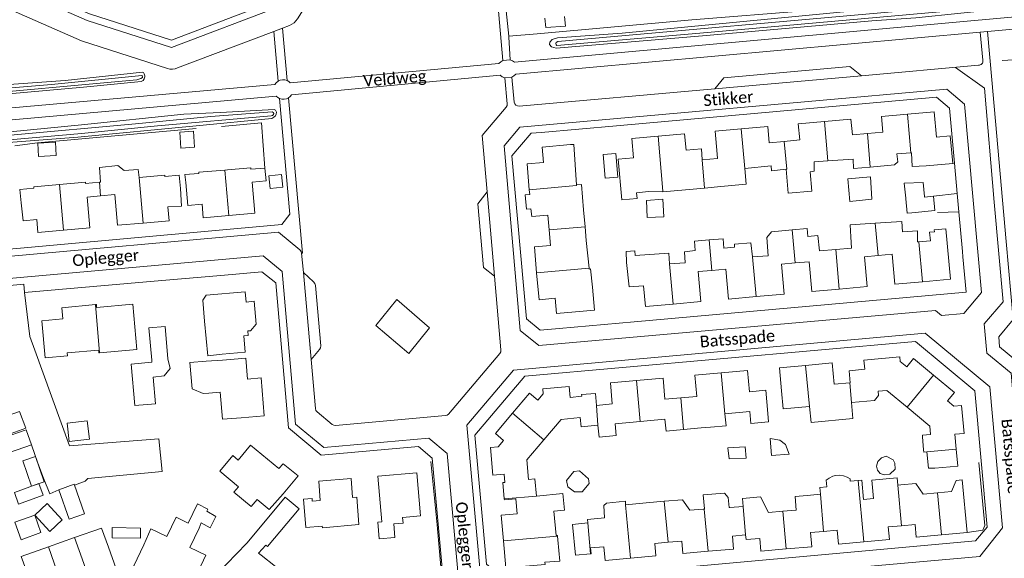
# Model space of a CAD drawing. Extents: x 177628 to 188968, y 384226 to 390673.
# Tile 241 of 256: x 184564 to 184777, y 386269 to 386385. Entities that reach past the tile are written whole.
import ezdxf

# ---------------------------------------------------------------- set-up
doc = ezdxf.new("R2010")
doc.units = 0
for name, color, linetype, lineweight in [('B01_D', 14, 'Continuous', 9), ('B01_F', 14, 'Continuous', 9), ('B01_T', 14, 'Continuous', 9), ('B02_D', 14, 'Continuous', 9), ('B02_F', 14, 'Continuous', 9), ('B02_T', 14, 'Continuous', 9), ('B07_D', 14, 'Continuous', 9), ('B11_D', 14, 'Continuous', 9), ('B11_F', 14, 'Continuous', 9), ('B11_S', 14, 'Continuous', 9), ('B14_F', 14, 'Continuous', 9), ('T01_F', 253, 'Continuous', 9), ('T01_T', 253, 'Continuous', 9), ('T03_F', 253, 'Continuous', 9), ('T04_F', 253, 'HAAG', 9), ('T04_T', 253, 'HAAG', 9), ('T05_F', 253, 'Continuous', 9), ('T05_T', 253, 'Continuous', 9), ('T09_F', 253, 'Continuous', 9), ('V00_D', 253, 'Continuous', 9), ('V00_F', 8, 'Continuous', 9), ('V00_T', 8, 'Continuous', 9), ('V06_F', 8, 'Continuous', 9), ('W01_F', 253, 'Continuous', 9), ('Z06', 7, 'Continuous', 9)]:
    doc.layers.add(name, color=color, linetype=linetype, lineweight=lineweight)
doc.styles.add('Legend', font='calibri.ttf')
doc.linetypes.add('HAAG', pattern='A,4,-1,[5,TOPOCAD.SHX,S=0.35,R=0,X=-0.35,Y=-0.35],-1', length=6)

msp = doc.modelspace()

# ---------------------------------------------------------------- linework, layer by layer
at = {"layer": 'B01_D', "linetype": 'Continuous'}
for points in [[(184701.906, 386359.759), (184696.272, 386359.262), (184696.636, 386355.128)], [(184711.444, 386354.702), (184711.235, 386357.075), (184707.937, 386356.784), (184707.63, 386360.263), (184701.906, 386359.759)], [(184609.117, 386352.496), (184614.098, 386352.943), (184614.133, 386352.637), (184617.163, 386352.915)], [(184617.163, 386352.915), (184617.439, 386350.151), (184614.401, 386349.878), (184615.001, 386343.195), (184609.351, 386342.689)], [(184598.662, 386351.357), (184598.964, 386348.501)], [(184609.351, 386342.689), (184603.845, 386342.195), (184603.6, 386345.092), (184600.553, 386344.809), (184600.09, 386349.788)], [(184564.599, 386345.443), (184564.343, 386348.309)], [(184581.732, 386346.921), (184578.834, 386346.641), (184579.397, 386340.031), (184573.758, 386339.531)], [(184590.884, 386341.059), (184585.366, 386340.568), (184584.779, 386347.216), (184581.732, 386346.921)], [(184596.27, 386344.529), (184596.53, 386341.562), (184590.884, 386341.059)], [(184573.758, 386339.531), (184568.232, 386339.041), (184567.987, 386341.789)], [(184743.251, 386306.643), (184739.844, 386306.318), (184739.434, 386310.89), (184733.719, 386310.376)], [(184761.301, 386308.264), (184756.998, 386311.828), (184755.503, 386310.034), (184754.121, 386311.192), (184754.039, 386312.195), (184746.271, 386311.523), (184746.451, 386309.536), (184743.078, 386309.228), (184743.308, 386306.648), (184743.251, 386306.643)], [(184733.719, 386310.376), (184728.074, 386309.869), (184728.521, 386304.889)], [(184766.199, 386292.285), (184765.898, 386295.541), (184767.899, 386295.726), (184767.344, 386301.73), (184765.66, 386301.599), (184764.284, 386302.764), (184765.774, 386304.56), (184761.301, 386308.264)], [(184621.127, 386282.673), (184624.294, 386286.543), (184621.077, 386289.175), (184620.166, 386288.13), (184614.087, 386293.199), (184611.397, 386289.973), (184610.245, 386290.934), (184607.418, 386287.543)], [(184641.501, 386286.464), (184649.874, 386287.215), (184650.696, 386277.942), (184646.851, 386277.601), (184646.96, 386276.376), (184644.937, 386276.197), (184645.195, 386273.288), (184641.818, 386272.989), (184641.483, 386276.583), (184642.379, 386276.663), (184641.501, 386286.464)], [(184729.522, 386270.814), (184724.07, 386270.333), (184723.828, 386273.072), (184720.87, 386272.811), (184720.781, 386273.822)], [(184734.757, 386274.328), (184735.025, 386271.3), (184729.522, 386270.814)], [(184579.481, 386263.843), (184583.324, 386265.21), (184583.133, 386265.785), (184585.118, 386266.489), (184583.443, 386271.2)]]:
    msp.add_lwpolyline(points, dxfattribs=at)
at = {"layer": 'B01_F', "linetype": 'Continuous'}
for points in [[(184684.313, 386349.264), (184683.722, 386357.971), (184683.063, 386357.949)], [(184759.705, 386353.349), (184756.669, 386353.244)], [(184598.964, 386348.501), (184599.172, 386344.713), (184596.27, 386344.529)], [(184698.785, 386327.544), (184695.688, 386327.274), (184695.139, 386332.514), (184695.06, 386334.914)], [(184687.767, 386327.248), (184687.355, 386331.163)], [(184604.16, 386319.921), (184604.865, 386312.43), (184607.943, 386312.758)]]:
    msp.add_lwpolyline(points, dxfattribs=at)
at = {"layer": 'B01_T', "linetype": 'Continuous'}
for points in [[(184755.684, 386364.545), (184750.056, 386364.041), (184750.358, 386360.645), (184747.018, 386360.347)], [(184755.684, 386364.545), (184761.409, 386365.057), (184761.9, 386359.569), (184764.898, 386359.837), (184765.432, 386353.861)], [(184729.103, 386358.657), (184725.868, 386358.369), (184725.559, 386361.857), (184719.829, 386361.348)], [(184737.756, 386362.946), (184732.134, 386362.447), (184732.445, 386358.954), (184729.103, 386358.657)], [(184747.018, 386360.347), (184743.791, 386360.059), (184743.491, 386363.456), (184737.756, 386362.946)], [(184719.829, 386361.348), (184714.194, 386360.847), (184714.636, 386355.867)], [(184674.155, 386348.239), (184673.661, 386353.819), (184677.177, 386354.134), (184676.891, 386357.401), (184683.063, 386357.949)], [(184694.098, 386346.049), (184693.312, 386354.83), (184696.636, 386355.128)], [(184714.636, 386355.867), (184714.713, 386354.99), (184711.444, 386354.702)], [(184765.432, 386353.861), (184759.705, 386353.349)], [(184595.597, 386351.387), (184590.024, 386350.89)], [(184595.597, 386351.387), (184595.623, 386351.088), (184598.662, 386351.357)], [(184602.916, 386352.049), (184602.942, 386351.75), (184599.896, 386351.483), (184600.09, 386349.788)], [(184602.916, 386352.049), (184608.502, 386352.452)], [(184608.502, 386352.452), (184609.117, 386352.496)], [(184621.026, 386348.76), (184618.272, 386348.49), (184618.002, 386351.242), (184620.756, 386351.511), (184621.026, 386348.76)], [(184567.323, 386348.866), (184567.349, 386348.567), (184564.343, 386348.309)], [(184567.323, 386348.866), (184572.901, 386349.362)], [(184572.901, 386349.362), (184578.462, 386349.856)], [(184578.462, 386349.856), (184578.489, 386349.558), (184581.479, 386349.827)], [(184581.479, 386349.827), (184581.716, 386349.848)], [(184674.244, 386347.239), (184673.247, 386347.151), (184673.521, 386344.063), (184674.517, 386344.151)], [(184674.244, 386347.239), (184674.155, 386348.239)], [(184697.257, 386347.594), (184699.858, 386347.822)], [(184567.987, 386341.789), (184565.027, 386341.563), (184564.599, 386345.443)], [(184678.42, 386339.588), (184678.141, 386342.756), (184674.667, 386342.458), (184674.517, 386344.151)], [(184675.735, 386330.295), (184675.24, 386335.896), (184678.719, 386336.2), (184678.42, 386339.588)], [(184761.442, 386339.582), (184763.932, 386339.807), (184764.916, 386328.939), (184758.895, 386328.408)], [(184749.359, 386334.06), (184746.411, 386333.798), (184746.985, 386327.344), (184740.974, 386326.809)], [(184758.895, 386328.408), (184752.94, 386327.882), (184752.371, 386334.327), (184749.359, 386334.06)], [(184731.449, 386332.454), (184728.491, 386332.189), (184729.071, 386325.745), (184723.049, 386325.203)], [(184740.974, 386326.809), (184735.028, 386326.279), (184734.454, 386332.724), (184731.449, 386332.454)], [(184687.767, 386327.248), (184688.202, 386322.267), (184680.039, 386321.554), (184679.758, 386324.829), (184676.244, 386324.525), (184675.735, 386330.295)], [(184713.521, 386330.852), (184710.562, 386330.587), (184711.141, 386324.133), (184705.134, 386323.595)], [(184723.049, 386325.203), (184717.11, 386324.669), (184716.528, 386331.122), (184713.521, 386330.852)], [(184705.134, 386323.595), (184699.187, 386323.062), (184698.785, 386327.544)], [(184604.16, 386319.921), (184603.749, 386324.458), (184604.518, 386325.479), (184612.927, 386326.213), (184613.137, 386324.023), (184614.83, 386324.181), (184615.261, 386319.263), (184614.071, 386317.834), (184613.492, 386317.785), (184613.581, 386316.834), (184612.612, 386316.759), (184612.924, 386313.193), (184607.943, 386312.758)], [(184569.109, 386320.003), (184573.57, 386320.399), (184573.35, 386322.8), (184580.647, 386323.461)], [(184580.647, 386323.461), (184580.836, 386323.478), (184580.885, 386322.875), (184588.678, 386323.553), (184589.541, 386313.791), (184581.536, 386313.081)], [(184569.109, 386320.003), (184569.82, 386312.036), (184574.574, 386312.46), (184574.521, 386313.057), (184581.334, 386313.665), (184581.387, 386313.068)], [(184581.536, 386313.081), (184581.387, 386313.068)], [(184608.053, 386311.491), (184604.501, 386311.267)], [(184608.053, 386311.491), (184613.034, 386311.927), (184613.427, 386307.435), (184616.321, 386307.688), (184617.035, 386299.511), (184612.054, 386299.076)], [(184715.498, 386308.757), (184709.847, 386308.256), (184710.264, 386303.682), (184706.802, 386303.373)], [(184725.552, 386300.02), (184725.112, 386305.001), (184721.615, 386304.691), (184721.21, 386309.263), (184715.498, 386308.757)], [(184697.28, 386307.135), (184691.634, 386306.634), (184692.036, 386302.064), (184688.607, 386301.757)], [(184706.802, 386303.373), (184703.386, 386303.069), (184702.98, 386307.641), (184697.28, 386307.135)], [(184605.105, 386304.392), (184607.496, 386304.602), (184608.004, 386298.813)], [(184670.546, 386300.11), (184674.194, 386304.419), (184675.966, 386302.91), (184677.157, 386304.256), (184677.057, 386305.354), (184682.716, 386305.856)], [(184688.607, 386301.757), (184688.391, 386304.332), (184685.438, 386304.132), (184685.466, 386303.723), (184682.927, 386303.465), (184682.716, 386305.856)], [(184728.521, 386304.889), (184728.84, 386301.013), (184734.553, 386301.533)], [(184743.631, 386302.362), (184748.533, 386302.778), (184749.435, 386303.859), (184749.352, 386304.825)], [(184749.352, 386304.825), (184751.225, 386304.986)], [(184755.592, 386301.37), (184751.225, 386304.986)], [(184743.842, 386299.771), (184743.631, 386302.362)], [(184668.763, 386281.583), (184668.456, 386285.116), (184668.871, 386285.156), (184668.721, 386286.953), (184666.318, 386286.733), (184665.791, 386292.669), (184667.46, 386292.788), (184668.587, 386294.204), (184666.833, 386295.724), (184670.546, 386300.11)], [(184725.552, 386300.02), (184725.69, 386298.202), (184721.915, 386297.859), (184721.679, 386300.442), (184716.327, 386299.955)], [(184758.918, 386294.975), (184758.887, 386295.36), (184760.659, 386295.503), (184760.514, 386297.295), (184755.592, 386301.37)], [(184608.004, 386298.813), (184612.054, 386299.076)], [(184688.954, 386297.469), (184685.299, 386297.144), (184685.125, 386299.107), (184681.031, 386298.744), (184677.312, 386294.355)], [(184698.056, 386298.292), (184692.678, 386297.802), (184692.911, 386295.248), (184689.185, 386294.909), (184688.954, 386297.469)], [(184707.418, 386296.539), (184703.634, 386296.194), (184703.398, 386298.778), (184698.056, 386298.292)], [(184711.184, 386296.882), (184707.418, 386296.539)], [(184677.312, 386294.355), (184673.653, 386290.037)], [(184759.873, 386291.728), (184759.185, 386291.667), (184759.142, 386292.197)], [(184673.653, 386290.037), (184673.991, 386285.783), (184675.378, 386285.898)], [(184607.418, 386287.543), (184611.442, 386284.191), (184610.483, 386283.04), (184614.203, 386279.94), (184615.481, 386281.474), (184618.089, 386279.301)], [(184625.947, 386275.406), (184625.448, 386281.558), (184627.312, 386281.71), (184627.36, 386281.122), (184629.094, 386281.262), (184628.756, 386285.429), (184635.723, 386285.995), (184636.055, 386281.908), (184636.952, 386281.981), (184637.43, 386276.095)], [(184675.711, 386282.213), (184675.378, 386285.898)], [(184743.32, 386285.443), (184745.069, 386285.595)], [(184745.069, 386285.595), (184745.803, 386285.659), (184746.166, 386281.485)], [(184746.166, 386281.485), (184748.37, 386281.683), (184748.014, 386285.665), (184753.47, 386286.153)], [(184762.177, 386282.906), (184765.125, 386283.169), (184766.139, 386285.572)], [(184766.139, 386285.572), (184767.494, 386285.694), (184768.516, 386274.331)], [(184736.891, 386282.592), (184736.762, 386284.056), (184738.298, 386284.191)], [(184757.491, 386284.906), (184754.228, 386284.615)], [(184757.491, 386284.906), (184759.08, 386282.629), (184762.177, 386282.906)], [(184621.127, 386282.673), (184618.089, 386279.301)], [(184668.584, 386272.528), (184668.091, 386278.072), (184671.567, 386278.381), (184671.276, 386281.646), (184668.776, 386281.429), (184668.763, 386281.583)], [(184679.464, 386278.955), (184681.721, 386279.159), (184681.398, 386282.728), (184675.711, 386282.213)], [(184703.233, 386281.081), (184699.349, 386280.733)], [(184711.663, 386279.396), (184708.781, 386279.138), (184707.141, 386281.431), (184703.233, 386281.081)], [(184717.365, 386279.74), (184717.225, 386279.727), (184717.022, 386281.928), (184716.253, 386282.861), (184711.662, 386282.438), (184711.941, 386279.42), (184711.869, 386279.414)], [(184720.241, 386279.981), (184720.093, 386281.686), (184723.968, 386282.031), (184725.748, 386278.664), (184728.806, 386278.938)], [(184728.806, 386278.938), (184731.704, 386279.197), (184731.444, 386282.105), (184734.014, 386282.335)], [(184734.014, 386282.335), (184736.891, 386282.592)], [(184711.869, 386279.414), (184711.663, 386279.396)], [(184591.077, 386271.711), (184592.594, 386275.132), (184596.017, 386273.493), (184598.001, 386277.636)], [(184686.729, 386277.162), (184690.342, 386277.486)], [(184576.132, 386273.259), (184581.924, 386275.315), (184583.443, 386271.2)], [(184600.978, 386271.131), (184602.954, 386275.282)], [(184637.43, 386276.095), (184629.541, 386275.382), (184629.515, 386275.701), (184625.947, 386275.406)], [(184737.599, 386274.597), (184734.757, 386274.328)], [(184740.541, 386274.876), (184737.599, 386274.597)], [(184746.257, 386272.336), (184740.806, 386271.858), (184740.541, 386274.876)], [(184754.352, 386275.813), (184751.537, 386275.55), (184751.776, 386272.82), (184746.257, 386272.336)], [(184762.993, 386273.842), (184757.56, 386273.361), (184757.318, 386276.09), (184754.352, 386275.813)], [(184570.48, 386271.252), (184576.132, 386273.259)], [(184680.318, 386272.759), (184680.722, 386268.209), (184677.535, 386267.926), (184677.575, 386267.468), (184669.101, 386266.718), (184668.584, 386272.528)], [(184695.944, 386268.805), (184701.452, 386269.299), (184701.21, 386271.998), (184704.06, 386272.254)], [(184704.06, 386272.254), (184706.995, 386272.518), (184707.234, 386269.822), (184712.693, 386270.298)], [(184712.693, 386270.298), (184718.191, 386270.778), (184717.947, 386273.575)], [(184717.947, 386273.575), (184720.781, 386273.822)], [(184768.516, 386274.331), (184762.993, 386273.842)], [(184564.609, 386269.168), (184570.48, 386271.252)], [(184591.077, 386271.711), (184588.921, 386267.2), (184590.561, 386266.428), (184590.332, 386265.863), (184598.79, 386261.818), (184599.065, 386262.335), (184600.719, 386261.564), (184602.877, 386266.074)], [(184600.978, 386271.131), (184604.397, 386269.503)], [(184687.35, 386269.779), (184687.49, 386269.792), (184687.377, 386271.057), (184690.221, 386271.289), (184690.491, 386268.316), (184695.944, 386268.805)], [(184564.609, 386269.168), (184566.321, 386264.484)], [(184604.397, 386269.503), (184602.877, 386266.074)]]:
    msp.add_lwpolyline(points, dxfattribs=at)
at = {"layer": 'B02_D', "linetype": 'Continuous'}
for points in [[(184756.621, 386343.256), (184761.598, 386343.742), (184761.295, 386346.847)], [(184761.295, 386346.847), (184759.328, 386346.655)], [(184761.554, 386288.21), (184766.533, 386288.67), (184766.199, 386292.285)]]:
    msp.add_lwpolyline(points, dxfattribs=at)
at = {"layer": 'B02_F', "linetype": 'Continuous'}
for points in [[(184754.99, 386349.667), (184759.074, 386349.784), (184759.318, 386346.773)], [(184759.318, 386346.773), (184759.328, 386346.655)], [(184592.787, 386311.48), (184592.781, 386311.064)], [(184584.253, 386275.442), (184584.204, 386273.236), (184590.311, 386273.101), (184590.36, 386275.307)], [(184614.738, 386273.818), (184613.272, 386272.072)]]:
    msp.add_lwpolyline(points, dxfattribs=at)
at = {"layer": 'B02_T', "linetype": 'Continuous'}
for points in [[(184755.285, 386346.261), (184755.588, 386343.156), (184756.621, 386343.256)], [(184592.159, 386318.445), (184595.627, 386318.76), (184596.26, 386311.793)], [(184592.159, 386318.445), (184592.787, 386311.48)], [(184592.781, 386311.064), (184588.302, 386310.66), (184589.11, 386301.702)], [(184589.11, 386301.702), (184593.582, 386302.101), (184593.071, 386307.813)], [(184761.554, 386288.21), (184760.18, 386288.241), (184759.873, 386291.728)], [(184614.738, 386273.818), (184621.559, 386281.945), (184624.51, 386279.473), (184617.697, 386271.339), (184617.353, 386271.628)], [(184683.498, 386276.112), (184684.093, 386269.487), (184687.35, 386269.779)], [(184611.029, 386269.765), (184613.272, 386272.072)], [(184611.029, 386269.765), (184604.768, 386263.314), (184607.635, 386260.531)], [(184615.807, 386269.931), (184616.326, 386269.492)]]:
    msp.add_lwpolyline(points, dxfattribs=at)
at = {"layer": 'B07_D', "linetype": 'Continuous'}
for points in [[(184755.684, 386364.545), (184756.428, 386356.178)], [(184738.515, 386354.437), (184737.756, 386362.946)], [(184701.906, 386359.759), (184702.922, 386347.933)], [(184720.59, 386352.803), (184719.829, 386361.348)], [(184747.018, 386360.347), (184747.637, 386353.122)], [(184729.525, 386352.64), (184729.638, 386352.652), (184729.103, 386358.657)], [(184711.931, 386348.596), (184711.444, 386354.702)], [(184590.024, 386350.89), (184590.884, 386341.059)], [(184608.502, 386352.452), (184609.351, 386342.689)], [(184573.758, 386339.531), (184572.901, 386349.362)], [(184581.479, 386349.827), (184581.732, 386346.921)], [(184674.155, 386348.239), (184684.322, 386349.126), (184684.313, 386349.264)], [(184678.42, 386339.588), (184686.168, 386340.264)], [(184748.739, 386341.034), (184749.359, 386334.06)], [(184730.808, 386339.554), (184731.449, 386332.454)], [(184712.926, 386337.426), (184713.521, 386330.852)], [(184758.895, 386328.408), (184758.131, 386337.017)], [(184740.219, 386335.367), (184740.974, 386326.809)], [(184704.403, 386332.234), (184705.134, 386323.595)], [(184723.049, 386325.203), (184722.281, 386333.753)], [(184675.735, 386330.295), (184687.035, 386331.298)], [(184581.536, 386313.081), (184580.647, 386323.461)], [(184716.327, 386299.955), (184715.498, 386308.757)], [(184734.553, 386301.533), (184733.719, 386310.376)], [(184698.056, 386298.292), (184697.28, 386307.135)], [(184743.631, 386302.362), (184743.251, 386306.643)], [(184755.592, 386301.37), (184761.301, 386308.264)], [(184707.418, 386296.539), (184706.802, 386303.373)], [(184670.546, 386300.11), (184677.312, 386294.355)], [(184688.607, 386301.757), (184688.954, 386297.469)], [(184759.873, 386291.728), (184766.199, 386292.285)], [(184746.257, 386272.336), (184745.069, 386285.595)], [(184754.352, 386275.813), (184753.606, 386284.56)], [(184762.993, 386273.842), (184762.177, 386282.906)], [(184668.763, 386281.583), (184675.711, 386282.213)], [(184703.233, 386281.081), (184704.06, 386272.254)], [(184737.599, 386274.597), (184736.891, 386282.592)], [(184694.919, 386280.309), (184695.944, 386268.805)], [(184711.869, 386279.414), (184712.693, 386270.298)], [(184720.241, 386279.981), (184720.781, 386273.822)], [(184729.522, 386270.814), (184728.806, 386278.938)], [(184686.76, 386276.431), (184687.35, 386269.779)], [(184579.481, 386263.843), (184576.132, 386273.259)], [(184668.584, 386272.528), (184680.246, 386273.584)], [(184573.632, 386262.392), (184570.48, 386271.252)]]:
    msp.add_lwpolyline(points, dxfattribs=at)
at = {"layer": 'B11_D', "linetype": 'Continuous'}
msp.add_lwpolyline([(184753.606, 386284.56), (184753.47, 386286.153)], dxfattribs=at)
at = {"layer": 'B11_F', "linetype": 'Continuous'}
for points in [[(184720.59, 386352.803), (184720.91, 386349.46), (184715.467, 386348.93)], [(184684.313, 386349.264), (184685.394, 386349.35), (184685.862, 386343.891)], [(184711.931, 386348.596), (184715.467, 386348.93)], [(184685.862, 386343.891), (184686.168, 386340.264)], [(184686.168, 386340.264), (184686.42, 386337.267)], [(184686.42, 386337.267), (184687.035, 386331.298)], [(184605.105, 386304.392), (184603.823, 386304.324), (184601.503, 386305.353), (184601.008, 386311.012), (184604.501, 386311.267)], [(184758.918, 386294.975), (184759.142, 386292.197)], [(184717.365, 386279.74), (184720.241, 386279.981)]]:
    msp.add_lwpolyline(points, dxfattribs=at)
at = {"layer": 'B11_S', "linetype": 'Continuous'}
for points in [[(184681.719, 386385.575), (184681.957, 386383.505), (184677.728, 386383.186), (184677.485, 386385.195)], [(184747.637, 386353.122), (184752.871, 386353.616), (184753.582, 386354.272), (184753.379, 386355.938), (184756.428, 386356.178)], [(184756.428, 386356.178), (184756.509, 386356.184), (184756.669, 386353.244)], [(184586.843, 386352.348), (184585.471, 386353.438), (184581.475, 386353.017), (184581.716, 386349.848)], [(184720.59, 386352.803), (184726.258, 386353.413), (184726.366, 386352.312), (184729.525, 386352.64)], [(184729.525, 386352.64), (184729.983, 386347.523), (184735.073, 386347.933), (184734.706, 386352.091), (184735.581, 386352.254), (184735.556, 386354.217), (184738.515, 386354.437)], [(184738.515, 386354.437), (184743.967, 386354.841), (184744.035, 386352.782), (184747.637, 386353.122)], [(184586.843, 386352.348), (184589.87, 386352.618), (184590.024, 386350.89)], [(184694.098, 386346.049), (184697.428, 386346.344), (184697.257, 386347.594)], [(184699.858, 386347.822), (184702.922, 386347.933)], [(184702.922, 386347.933), (184702.941, 386347.748), (184711.931, 386348.596)], [(184743.469, 386338.092), (184743.295, 386340.667), (184748.739, 386341.034)], [(184748.739, 386341.034), (184754.442, 386341.419), (184754.593, 386339.179)], [(184730.808, 386339.554), (184726.328, 386339.129), (184725.383, 386337.97), (184725.648, 386334.008), (184722.281, 386333.753)], [(184740.219, 386335.367), (184736.707, 386335.058), (184736.375, 386338.395), (184734.171, 386338.124), (184734.058, 386339.863), (184730.808, 386339.554)], [(184743.469, 386338.092), (184743.633, 386335.668), (184740.219, 386335.367)], [(184758.131, 386337.017), (184757.799, 386336.991), (184757.805, 386339.396), (184754.593, 386339.179)], [(184761.442, 386339.582), (184761.486, 386339.162), (184760.438, 386339.095), (184760.631, 386337.209), (184758.131, 386337.017)], [(184712.926, 386337.426), (184709.761, 386337.176), (184709.924, 386335.161), (184707.591, 386334.871), (184707.76, 386332.501), (184704.403, 386332.234)], [(184722.281, 386333.753), (184721.896, 386336.798), (184718.408, 386336.532), (184718.368, 386335.879), (184716.061, 386335.658), (184715.937, 386337.663), (184712.926, 386337.426)], [(184704.403, 386332.234), (184704.229, 386334.536), (184696.937, 386334.053), (184696.885, 386335.066), (184695.06, 386334.914)], [(184687.035, 386331.298), (184687.053, 386331.121), (184687.355, 386331.163)], [(184713.22, 386297.046), (184716.564, 386297.35), (184716.327, 386299.955)], [(184734.553, 386301.533), (184734.92, 386298.038), (184743.909, 386298.949), (184743.842, 386299.771)], [(184711.184, 386296.882), (184713.22, 386297.046)], [(184743.32, 386285.443), (184743.318, 386285.931), (184742.702, 386286.303), (184741.869, 386286.593), (184741.121, 386286.694), (184740.181, 386286.617), (184739.572, 386286.476), (184738.775, 386286.078), (184738.136, 386285.627), (184738.298, 386284.191)], [(184753.606, 386284.56), (184754.228, 386284.615)], [(184694.919, 386280.309), (184694.897, 386281.09), (184690.826, 386280.665), (184690.245, 386280.181), (184690.342, 386277.486)], [(184602.639, 386280.565), (184600.633, 386276.376), (184598.001, 386277.636)], [(184602.954, 386275.282), (184603.436, 386276.408), (184605.332, 386275.352), (184606.58, 386277.802), (184604.625, 386278.953), (184604.881, 386279.359), (184602.639, 386280.565)], [(184680.246, 386273.584), (184680.236, 386273.701), (184679.928, 386273.688), (184679.464, 386278.955)], [(184699.349, 386280.733), (184694.919, 386280.309)], [(184686.729, 386277.162), (184686.76, 386276.431)], [(184680.318, 386272.759), (184680.246, 386273.584)]]:
    msp.add_lwpolyline(points, dxfattribs=at)
at = {"layer": 'B14_F', "linetype": 'Continuous'}
for points in [[(184598.814, 386360.611), (184599.06, 386357.225), (184602.01, 386357.439), (184601.764, 386360.825), (184598.814, 386360.611)], [(184568.387, 386355.373), (184568.228, 386358.24), (184571.986, 386358.453), (184572.145, 386355.587), (184568.387, 386355.373)], [(184692.778, 386356.048), (184693.227, 386350.975), (184690.502, 386350.733), (184690.052, 386355.806), (184692.778, 386356.048)], [(184743.249, 386345.711), (184747.953, 386346.167), (184747.665, 386351.019), (184742.815, 386350.617), (184743.249, 386345.711)], [(184755.288, 386346.413), (184754.99, 386349.667)], [(184699.543, 386342.219), (184703.154, 386342.402), (184702.915, 386346.166), (184699.392, 386345.924), (184699.543, 386342.219)], [(184755.285, 386346.261), (184755.288, 386346.413)], [(184593.071, 386307.813), (184595.421, 386308.103), (184596.72, 386309.715), (184596.26, 386311.793)], [(184564.26, 386300.404), (184565.594, 386296.811), (184559.2, 386294.575), (184557.87, 386298.182), (184564.26, 386300.404)], [(184578.882, 386298.407), (184579.33, 386294.474), (184575.001, 386293.983), (184574.553, 386297.916), (184578.882, 386298.407)], [(184566.882, 386293.244), (184565.724, 386296.502), (184559.045, 386294.214), (184560.442, 386291.021), (184566.882, 386293.244)], [(184726.342, 386290.944), (184726.053, 386294.625), (184728.131, 386294.259), (184729.369, 386293.347), (184730.179, 386291.246), (184726.342, 386290.944)], [(184716.98, 386292.591), (184717.203, 386290.241), (184720.899, 386290.354), (184720.714, 386292.845), (184716.98, 386292.591)], [(184564.994, 386289.776), (184566.851, 386284.361), (184569.582, 386285.297), (184567.725, 386290.713), (184564.994, 386289.776)], [(184749.262, 386289.646), (184748.993, 386288.634), (184749.205, 386287.788), (184749.785, 386287.076), (184750.63, 386286.777), (184751.875, 386286.956), (184753.021, 386287.991), (184752.915, 386289.3), (184752.612, 386290.039), (184751.088, 386290.787), (184750.041, 386290.45), (184749.262, 386289.646)], [(184682.462, 386284.223), (184682.161, 386285.529), (184683.756, 386287.473), (184684.938, 386287.648), (184686.94, 386285.913), (184687.029, 386284.921), (184685.517, 386283.155), (184683.915, 386283.087), (184682.462, 386284.223)], [(184564.062, 386280.475), (184563.152, 386282.954), (184568.44, 386284.899), (184569.35, 386282.42), (184564.062, 386280.475)], [(184572.726, 386283.575), (184576.044, 386284.755), (184578.301, 386278.41), (184574.983, 386277.23), (184572.726, 386283.575)], [(184567.538, 386278.098), (184570.768, 386274.594), (184573.479, 386277.092), (184570.25, 386280.597), (184567.538, 386278.098)], [(184567.538, 386278.098), (184568.894, 386274.349), (184564.619, 386272.803), (184563.264, 386276.553), (184567.538, 386278.098)], [(184584.253, 386275.442), (184590.36, 386275.307)], [(184686.76, 386276.431), (184683.498, 386276.112)], [(184615.807, 386269.931), (184617.353, 386271.628)], [(184616.326, 386269.492), (184619.411, 386267.04), (184617.927, 386265.401), (184617.064, 386266.253)]]:
    msp.add_lwpolyline(points, dxfattribs=at)
at = {"layer": 'T01_F', "linetype": 'Continuous'}
for points in [[(184709.203, 386384.852), (184734.422, 386386.866), (184745.129, 386387.846), (184760.86, 386389.128)], [(184563.265, 386357.729), (184568.156, 386358.373), (184602.321, 386361.433)], [(184617.163, 386352.915), (184616.424, 386362.661), (184607.838, 386361.88)], [(184765.804, 386353.938), (184765.432, 386353.861)], [(184761.295, 386346.847), (184766.392, 386347.437)], [(184762.143, 386343.322), (184766.75, 386343.472)], [(184767.629, 386333.746), (184767.521, 386334.938)], [(184647.665, 386265.287), (184654.207, 386265.948), (184655.053, 386266.96), (184654.273, 386276.025), (184652.901, 386289.629)]]:
    msp.add_lwpolyline(points, dxfattribs=at)
at = {"layer": 'T01_T', "linetype": 'Continuous'}
for points in [[(184766.392, 386347.437), (184765.804, 386353.938)], [(184767.521, 386334.938), (184766.75, 386343.472)]]:
    msp.add_lwpolyline(points, dxfattribs=at)
at = {"layer": 'T03_F', "linetype": 'Continuous'}
msp.add_lwpolyline([(184567.537, 386313.627), (184566.466, 386316.591), (184565.35, 386326.11)], dxfattribs=at)
at = {"layer": 'T04_F', "linetype": 'HAAG'}
for points in [[(184668.4, 386394.431), (184669.749, 386381.339)], [(184709.203, 386384.852), (184675.846, 386381.806), (184669.749, 386381.339)], [(184669.749, 386381.339), (184669.775, 386381.087)], [(184776.115, 386376.098), (184787.098, 386376.709)], [(184768.516, 386274.331), (184771.895, 386274.882), (184772.336, 386275.84), (184771.069, 386289.447)]]:
    msp.add_lwpolyline(points, dxfattribs=at)
at = {"layer": 'T04_T', "linetype": 'HAAG'}
msp.add_lwpolyline([(184607.661, 386329.782), (184594.907, 386328.675)], dxfattribs=at)
at = {"layer": 'T05_F', "linetype": 'Continuous'}
for points in [[(184576.118, 386284.546), (184578.395, 386285.411), (184578.963, 386285.987), (184594.978, 386287.528), (184594.3, 386294.555), (184575.005, 386293.044), (184567.537, 386313.627)], [(184566.882, 386293.244), (184568.203, 386289.28), (184569.452, 386286.087)], [(184569.452, 386286.087), (184570.789, 386282.696), (184572.726, 386283.575)]]:
    msp.add_lwpolyline(points, dxfattribs=at)
at = {"layer": 'T05_T', "linetype": 'Continuous'}
for points in [[(184692.934, 386362.037), (184676.679, 386360.594)], [(184680.622, 386318.337), (184696.722, 386319.773)]]:
    msp.add_lwpolyline(points, dxfattribs=at)
at = {"layer": 'T09_F', "linetype": 'Continuous'}
for points in [[(184776.851, 386387.258), (184757.446, 386385.262), (184747.96, 386384.651), (184711.489, 386381.386), (184679.913, 386378.726), (184678.958, 386379.024), (184678.537, 386379.509), (184678.589, 386380.046), (184679.107, 386380.608), (184680.248, 386380.979), (184694.144, 386381.966), (184744.184, 386386.785), (184776.365, 386389.556)], [(184574.086, 386371.766), (184590.746, 386373.572), (184590.974, 386373.468), (184591.164, 386373.199), (184591.264, 386372.793), (184591.259, 386372.556), (184591.118, 386372.141), (184590.903, 386371.808), (184590.456, 386371.566), (184578.043, 386370.368), (184557.867, 386368.57), (184549.026, 386367.935), (184548.732, 386367.975), (184548.513, 386368.214), (184548.417, 386368.634), (184548.695, 386369.205), (184548.945, 386369.406), (184549.463, 386369.646), (184556.946, 386370.527), (184574.086, 386371.766)], [(184551.507, 386357.616), (184576.814, 386359.54), (184602.356, 386361.971), (184618.619, 386363.567), (184619.084, 386363.855), (184619.417, 386364.167), (184619.611, 386364.498), (184619.662, 386364.962), (184619.46, 386365.364), (184619.152, 386365.559), (184607.615, 386364.892)], [(184607.615, 386364.892), (184599.669, 386364.531), (184577.607, 386362.244), (184554.827, 386360.002)]]:
    msp.add_lwpolyline(points, dxfattribs=at)
at = {"layer": 'V00_D', "linetype": 'Continuous'}
msp.add_lwpolyline([(184524.125, 386316.914), (184557.061, 386328.681), (184616.757, 386333.964), (184620.856, 386330.628), (184623.782, 386297.713), (184629.835, 386292.639), (184652.51, 386294.654), (184656.431, 386291.352), (184662.742, 386221.346), (184658.458, 386214.728), (184638.65, 386207.697)], dxfattribs=at)
at = {"layer": 'V00_F', "linetype": 'Continuous'}
for points in [[(184669.775, 386381.087), (184670.049, 386376.233)], [(184766.028, 386374.606), (184772.289, 386370.138), (184774.366, 386345.535), (184776.288, 386324.047), (184772.228, 386319.327), (184772.804, 386312.974), (184778.05, 386308.721), (184779.843, 386287.357), (184780.729, 386275.289)]]:
    msp.add_lwpolyline(points, dxfattribs=at)
at = {"layer": 'V00_T', "linetype": 'Continuous'}
for points in [[(184565.669, 386485.291), (184570.019, 386487), (184612.173, 386468.268), (184613.221, 386468.686), (184616.647, 386467.159), (184617.907, 386463.862), (184648.086, 386450.449), (184650.01, 386445.562), (184633.351, 386408.067), (184620.508, 386387.797), (184597.053, 386378.866), (184578.826, 386384.7), (184566.882, 386390.025), (184565.008, 386394.817), (184594.984, 386462.216)], [(184620.93, 386383.059), (184622.481, 386383.649), (184623.474, 386384.202), (184624.176, 386385.076), (184637.348, 386405.899), (184653.967, 386443.288), (184654.169, 386443.595), (184654.509, 386443.823), (184654.969, 386443.993)], [(184640.097, 386426.989), (184631.956, 386408.72), (184619.512, 386389.036), (184597.055, 386380.456), (184579.372, 386386.114), (184578.334, 386386.578)], [(184668.446, 386376.091), (184666.842, 386394.212)], [(184596.129, 386374.384), (184577.607, 386380.315), (184562.372, 386386.991), (184562.014, 386386.915), (184558.889, 386385.667), (184558.454, 386385.427), (184558.233, 386385.104), (184558.037, 386384.662)], [(184798.688, 386387.263), (184670.976, 386375.746), (184670.54, 386376.042), (184670.049, 386376.233)], [(184619.068, 386382.352), (184620.93, 386383.059)], [(184621.927, 386371.776), (184620.93, 386383.059)], [(184772.899, 386382.35), (184798.938, 386384.712)], [(184619.068, 386382.352), (184598.327, 386374.474)], [(184620.001, 386371.628), (184619.068, 386382.352)], [(184771.34, 386382.203), (184671.224, 386373.163), (184670.832, 386372.791), (184670.367, 386372.516)], [(184771.34, 386382.203), (184772.899, 386382.35)], [(184771.34, 386382.203), (184771.935, 386376.128)], [(184799.067, 386258.938), (184788.149, 386257.135), (184785.018, 386259.318), (184782.643, 386273.46), (184779.249, 386311.25), (184775.535, 386314.357), (184775.342, 386316.532), (184778.453, 386320.269), (184776.943, 386337.058), (184773.883, 386371.905), (184772.899, 386382.35)], [(184668.446, 386376.091), (184667.993, 386375.813), (184667.612, 386375.441), (184622.636, 386371.288), (184622.306, 386371.568), (184621.927, 386371.776)], [(184668.446, 386376.091), (184670.049, 386376.233)], [(184745.776, 386372.809), (184743.269, 386374.805), (184716.117, 386372.348), (184714.125, 386370)], [(184745.776, 386372.809), (184770.977, 386375.045)], [(184668.86, 386372.373), (184668.32, 386372.571), (184667.844, 386372.893), (184622.902, 386368.696), (184622.618, 386368.336), (184622.263, 386368.046)], [(184665.057, 386347.786), (184663.995, 386359.887), (184669.182, 386366.013), (184669.37, 386366.389), (184669.407, 386366.772), (184668.86, 386372.373)], [(184668.86, 386372.373), (184670.367, 386372.516)], [(184670.888, 386367.135), (184670.367, 386372.516)], [(184714.125, 386370), (184745.776, 386372.809)], [(184620.001, 386371.628), (184619.586, 386371.281), (184619.309, 386370.9), (184547.184, 386364.489)], [(184761.694, 386322.231), (184763.011, 386321.14), (184767.831, 386321.579), (184771.625, 386326.091), (184767.988, 386366.669), (184764.122, 386369.897), (184672.079, 386361.694), (184668.721, 386357.703), (184672.216, 386317.9), (184676.204, 386314.652), (184761.694, 386322.231)], [(184671.974, 386366.261), (184714.125, 386370)], [(184620.33, 386367.884), (184619.94, 386368.091), (184619.571, 386368.4), (184547.387, 386361.924), (184518.465, 386359.725)], [(184620.33, 386367.884), (184622.541, 386342.931), (184620.803, 386340.709), (184555.615, 386334.828), (184524.222, 386323.622)], [(184622.263, 386368.046), (184625.235, 386334.575), (184625.077, 386334.56)], [(184765.804, 386353.938), (184764.728, 386365.841), (184761.909, 386368.16), (184692.934, 386362.037)], [(184676.679, 386360.594), (184674.525, 386360.403), (184670.417, 386355.524), (184673.56, 386320.4), (184676.51, 386317.97), (184680.622, 386318.337)], [(184665.057, 386347.786), (184663.052, 386345.222), (184664.298, 386331.474), (184666.655, 386329.587)], [(184666.655, 386329.587), (184665.057, 386347.786)], [(184766.75, 386343.472), (184766.392, 386347.437)], [(184625.077, 386334.56), (184624.971, 386334.93), (184624.718, 386335.245), (184620.059, 386339.055), (184556.012, 386333.359), (184522.606, 386321.429)], [(184625.446, 386330.403), (184625.077, 386334.56)], [(184696.722, 386319.773), (184768.315, 386326.159), (184767.629, 386333.746)], [(184657.582, 386242.243), (184653.243, 386290.393), (184650.293, 386292.863), (184629.321, 386291.027), (184622.252, 386296.935), (184619.487, 386328.143), (184616.528, 386330.551), (184607.661, 386329.782)], [(184627.114, 386311.631), (184625.446, 386330.403)], [(184625.446, 386330.403), (184627.654, 386328.383), (184627.933, 386328.03), (184628.056, 386327.6), (184629.206, 386314.606)], [(184666.655, 386329.587), (184668.05, 386313.692), (184668.002, 386313.26), (184667.831, 386312.95), (184656.763, 386299.891), (184656.454, 386299.648), (184656.089, 386299.542), (184632.388, 386297.436)], [(184565.35, 386326.11), (184565.182, 386327.877), (184557.423, 386327.192), (184556.667, 386326.929), (184557.15, 386321.869)], [(184594.907, 386328.675), (184565.35, 386326.11)], [(184715.326, 386264.201), (184713.449, 386265.811), (184667.673, 386261.693), (184663.616, 386265.077), (184660.709, 386297.489), (184670.717, 386309.345), (184759.483, 386317.287), (184773.399, 386305.736), (184776.167, 386275.342), (184771.289, 386269.211), (184715.326, 386264.201)], [(184684.143, 386264.719), (184770.366, 386272.527), (184772.83, 386275.523), (184770.154, 386304.854), (184757.38, 386315.555), (184673.213, 386308.051), (184662.429, 386295.345), (184664.924, 386267.541), (184669.87, 386263.427), (184673.139, 386263.723)], [(184628.937, 386313.764), (184627.114, 386311.631)], [(184629.206, 386314.606), (184629.161, 386314.156), (184628.937, 386313.764)], [(184628.052, 386301.065), (184627.114, 386311.631)], [(184628.408, 386300.378), (184628.157, 386300.684), (184628.052, 386301.065)], [(184631.648, 386297.663), (184628.408, 386300.378)], [(184632.388, 386297.436), (184631.994, 386297.47), (184631.648, 386297.663)]]:
    msp.add_lwpolyline(points, dxfattribs=at)
for centre, radius, start, end in [((184597.119, 386377.09), 2.882, 249.9051, 294.78439), ((184770.951, 386376.034), 0.989, 271.52982, 5.47953), ((184621.114, 386369.744), 2.189, 68.20695, 120.58136), ((184621.131, 386369.938), 2.205, 248.69573, 300.88552), ((184671.882, 386367.258), 1.001, 187.06672, 275.27987)]:
    msp.add_arc(centre, radius, start, end, dxfattribs=at)
at = {"layer": 'V06_F', "linetype": 'Continuous'}
msp.add_lwpolyline([(184645.62, 386324.593), (184641.079, 386318.98), (184648.148, 386312.937), (184652.669, 386318.464), (184645.62, 386324.593)], dxfattribs=at)
at = {"layer": 'W01_F', "linetype": 'Continuous'}
for points in [[(184776.342, 386387.809), (184712.569, 386382.128), (184680.08, 386379.31), (184679.916, 386379.498), (184679.865, 386379.851), (184679.972, 386379.989), (184680.323, 386380.159), (184756.412, 386386.931), (184776.267, 386388.821)], [(184550.468, 386369.157), (184549.854, 386368.882), (184549.665, 386368.753), (184549.591, 386368.59), (184549.609, 386368.485), (184549.681, 386368.388), (184550.045, 386368.31), (184589.555, 386371.886), (184590.404, 386372.178), (184590.749, 386372.415), (184590.806, 386372.568), (184590.733, 386372.78), (184590.628, 386372.856), (184571.137, 386370.897), (184550.468, 386369.157)], [(184605.493, 386364.01), (184618.69, 386365.039), (184618.92, 386364.913), (184619.066, 386364.64), (184619.001, 386364.424), (184618.802, 386364.254), (184618.503, 386364.151), (184593.976, 386362.009), (184577.659, 386360.368), (184557.124, 386358.582), (184535.988, 386356.634), (184514.711, 386354.119), (184514.469, 386354.227), (184514.336, 386354.46), (184514.338, 386354.778), (184514.505, 386355.056), (184514.794, 386355.213), (184515.51, 386355.399), (184530.696, 386357.146), (184544.912, 386358.362), (184562.311, 386359.995), (184589.292, 386362.464), (184605.493, 386364.01)]]:
    msp.add_lwpolyline(points, dxfattribs=at)

# ---------------------------------------------------------------- texts
at = {"layer": 'Z06', "linetype": 'Continuous', "style": 'Legend'}
for s, rotation, p in [('Veldweg', 4.64472, (184638.433, 386370.451)), ('Stikker', 4.75889, (184711.77, 386366.218)), ('Oplegger', 5.04917, (184575.757, 386331.708)), ('Batsspade', 4.93499, (184711.025, 386314.214)), ('Batsspade', 275.22036, (184775.905, 386298.756)), ('Oplegger', 275.91007, (184658.261, 386280.834))]:
    msp.add_text(s, height=2.5, rotation=rotation, dxfattribs=at).set_placement(p)

doc.saveas('drawing.dxf')
